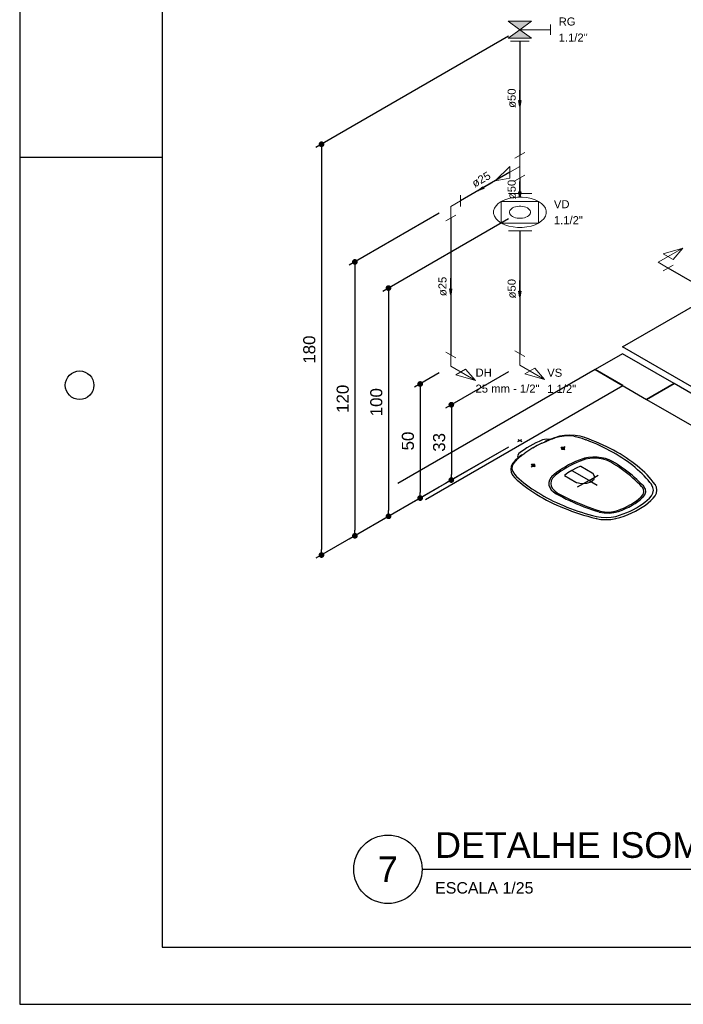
# Model space of a CAD drawing. Header units: millimetres. Extents: x 0 to 354, y 0 to 59.
# Tile 45 of 84: x 180 to 192, y 0 to 17. Entities that reach past the tile are written whole.
import ezdxf
from ezdxf.enums import TextEntityAlignment as Align

# ---------------------------------------------------------------- set-up
doc = ezdxf.new("R2010")
doc.units = ezdxf.units.MM
for name, color, linetype, lineweight in [('AF-Conexões detalhe', 152, 'Continuous', 20), ('AF-Sentido tubo', 152, 'Continuous', 20), ('AF-Textos conexão', 1, 'Continuous', 20), ('AF-Textos tubo', 1, 'Continuous', 20), ('AF-Tubos detalhe', 152, 'Continuous', 30), ('AP-Colunas', 196, 'Continuous', 30), ('Simbolos', 3, 'Continuous', 20), ('SIMBOLOS INT', 1, 'Continuous', 30), ('Simbolos_int', 1, 'Continuous', 5)]:
    doc.layers.add(name, color=color, linetype=linetype, lineweight=lineweight)
doc.styles.add('Arial', font='arial.ttf')
doc.styles.get("Standard").update_dxf_attribs({"font": 'arial.ttf'})
doc.dimstyles.get("Standard").update_dxf_attribs({"dimtxt": 0.18, "dimasz": 0.18, "dimexe": 0.18, "dimexo": 0.0625, "dimgap": 0.09, "dimtad": 0, "dimtih": 1, "dimtoh": 1, "dimdec": 4, "dimzin": 0, "dimdsep": 46, "dimtxsty": 'Standard', "dimcen": 0.09, "dimadec": 0, "dimazin": 0, "dimtfac": 1, "dimtdec": 4, "dimtofl": 0, "dimtmove": 0, "dimatfit": 3, "dimfxl": 1, "dimtolj": 1, "dimtzin": 0, "dimarcsym": 0})
doc.dimstyles.new('UM_25.000000', dxfattribs={"dimtxt": 0.18, "dimasz": 0.1, "dimexe": 0.1, "dimexo": 0.2, "dimgap": 0, "dimtad": 1, "dimtih": 1, "dimtoh": 1, "dimdec": 1, "dimlfac": 25, "dimzin": 0, "dimdsep": 46, "dimtxsty": 'Standard', "dimblk": 'CLOSED', "dimblk1": 'CLOSED', "dimblk2": 'CLOSED', "dimcen": 0.09, "dimdle": 0.1, "dimadec": 1, "dimazin": 2, "dimtfac": 1, "dimtdec": 4, "dimtofl": 0, "dimtmove": 0, "dimatfit": 3, "dimldrblk": 'CLOSED', "dimfxl": 1, "dimtolj": 1, "dimarcsym": 0})

# ---------------------------------------------------------------- blocks, each defined once
blk = doc.blocks.new('_DOT')
at = {"color": 0, "linetype": 'ByBlock', "lineweight": -2}
blk.add_line((-0.5, 0), (-1, 0), dxfattribs=at)
at = {"color": 0, "linetype": 'ByBlock', "const_width": 0.5}
blk.add_lwpolyline([(-0.25, 0, 1), (0.25, 0, 1)], format="xyb", close=True, dxfattribs=at)
blk = doc.blocks.new('*D10')
at = {"color": 0, "linetype": 'Continuous', "lineweight": -2, "transparency": 16777216}
for p, q in [((188.567, 11.086), (187.466, 10.451)), ((187.566, 10.408), (187.566, 9.288)), ((188.567, 9.766), (187.466, 9.131))]:
    blk.add_line(p, q, dxfattribs=at)
at = {"layer": 'Defpoints', "color": 0, "linetype": 'Continuous', "transparency": 16777216}
for p in [(188.767, 11.202), (188.767, 9.882), (187.566, 9.188)]:
    blk.add_point(p, dxfattribs=at)
at = {"color": 0, "linetype": 'Continuous', "lineweight": -2, "transparency": 16777216, "xscale": 0.1, "yscale": 0.1, "zscale": 0.1}
for p, rotation in [((187.566, 10.508), 90), ((187.566, 9.188), 270)]:
    blk.add_blockref('_DOT', p, dxfattribs=dict(at, rotation=rotation))
blk = doc.blocks.new('*D11')
at = {"color": 0, "linetype": 'Continuous', "lineweight": -2, "transparency": 16777216}
for p, q in [((187.355, 11.066), (186.919, 10.815)), ((187.019, 10.772), (187.019, 8.972)), ((187.355, 9.066), (186.919, 8.815))]:
    blk.add_line(p, q, dxfattribs=at)
at = {"layer": 'Defpoints', "color": 0, "linetype": 'Continuous', "transparency": 16777216}
for p in [(187.555, 11.182), (187.555, 9.182), (187.019, 8.872)]:
    blk.add_point(p, dxfattribs=at)
at = {"color": 0, "linetype": 'Continuous', "lineweight": -2, "transparency": 16777216, "xscale": 0.1, "yscale": 0.1, "zscale": 0.1}
for p, rotation in [((187.019, 10.872), 90), ((187.019, 8.872), 270)]:
    blk.add_blockref('_DOT', p, dxfattribs=dict(at, rotation=rotation))
blk = doc.blocks.new('*D12')
at = {"color": 0, "linetype": 'Continuous', "lineweight": -2, "transparency": 16777216}
for p, q in [((188.567, 13.766), (186.365, 12.495)), ((186.465, 12.453), (186.465, 8.653)), ((188.567, 9.766), (186.365, 8.495))]:
    blk.add_line(p, q, dxfattribs=at)
at = {"layer": 'Defpoints', "color": 0, "linetype": 'Continuous', "transparency": 16777216}
for p in [(188.767, 13.882), (188.767, 9.882), (186.465, 8.553)]:
    blk.add_point(p, dxfattribs=at)
at = {"color": 0, "linetype": 'Continuous', "lineweight": -2, "transparency": 16777216, "xscale": 0.1, "yscale": 0.1, "zscale": 0.1}
for p, rotation in [((186.465, 12.553), 90), ((186.465, 8.553), 270)]:
    blk.add_blockref('_DOT', p, dxfattribs=dict(at, rotation=rotation))
blk = doc.blocks.new('*D13')
at = {"color": 0, "linetype": 'Continuous', "lineweight": -2, "transparency": 16777216}
for p, q in [((187.355, 13.866), (185.776, 12.955)), ((185.876, 12.912), (185.876, 8.312)), ((187.355, 9.066), (185.776, 8.155))]:
    blk.add_line(p, q, dxfattribs=at)
at = {"layer": 'Defpoints', "color": 0, "linetype": 'Continuous', "transparency": 16777216}
for p in [(187.555, 13.982), (187.555, 9.182), (185.876, 8.212)]:
    blk.add_point(p, dxfattribs=at)
at = {"color": 0, "linetype": 'Continuous', "lineweight": -2, "transparency": 16777216, "xscale": 0.1, "yscale": 0.1, "zscale": 0.1}
for p, rotation in [((185.876, 13.012), 90), ((185.876, 8.212), 270)]:
    blk.add_blockref('_DOT', p, dxfattribs=dict(at, rotation=rotation))
blk = doc.blocks.new('*D14')
at = {"color": 0, "linetype": 'Continuous', "lineweight": -2, "transparency": 16777216}
for p, q in [((188.567, 16.966), (185.19, 15.017)), ((185.29, 14.974), (185.29, 7.974)), ((188.567, 9.766), (185.19, 7.817))]:
    blk.add_line(p, q, dxfattribs=at)
at = {"layer": 'Defpoints', "color": 0, "linetype": 'Continuous', "transparency": 16777216}
for p in [(188.767, 17.082), (188.767, 9.882), (185.29, 7.874)]:
    blk.add_point(p, dxfattribs=at)
at = {"color": 0, "linetype": 'Continuous', "lineweight": -2, "transparency": 16777216, "xscale": 0.1, "yscale": 0.1, "zscale": 0.1}
for p, rotation in [((185.29, 15.074), 90), ((185.29, 7.874), 270)]:
    blk.add_blockref('_DOT', p, dxfattribs=dict(at, rotation=rotation))

msp = doc.modelspace()

# ---------------------------------------------------------------- hatches: boundary and pattern name
at = {"layer": 'Simbolos', "linetype": 'Continuous'}
for points in [[(188.5621, 17.2308), (188.9731, 17.2308), (188.7691, 17.0818)], [(188.7691, 17.0818), (188.5621, 16.9338), (188.9731, 16.9338)]]:
    msp.add_hatch(color=256, dxfattribs=at).paths.add_polyline_path(points)

# ---------------------------------------------------------------- linework, layer by layer
at = {"color": 1}
for p, q in [((180, 14.85), (182.5, 14.85)), ((190.5681, 11.4028), (190.0851, 11.1238)), ((191.4701, 10.8818), (190.5681, 11.4028)), ((190.0851, 11.1238), (186.6261, 9.1268)), ((190.0851, 11.1238), (190.9861, 10.6028)), ((190.5711, 10.8428), (190.0851, 11.1238)), ((190.9861, 10.6028), (191.4701, 10.8818)), ((191.4701, 10.8818), (190.9861, 10.6028)), ((200.7861, 5.5028), (191.4701, 10.8818)), ((187.1121, 8.8468), (190.5711, 10.8428)), ((190.9861, 10.6028), (200.3031, 5.2238))]:
    msp.add_line(p, q, dxfattribs=at)
at = {"color": 2}
msp.add_line((187.0547, 2.3665), (195.6024, 2.3665), dxfattribs=at)
msp.add_lwpolyline([(180, 59.4), (180, 0), (264.1, 0), (264.1, 59.4)], close=True, dxfattribs=at)
at = {"color": 6}
msp.add_lwpolyline([(182.5, 58.4), (182.5, 1), (263.1, 1), (263.1, 58.4)], close=True, dxfattribs=at)
at = {"color": 1}
msp.add_circle((181.05, 10.85), 0.25, dxfattribs=at)
at = {"color": 2}
msp.add_circle((186.4547, 2.3665), 0.6, dxfattribs=at)
at = {"layer": 'AF-Conexões detalhe', "linetype": 'Continuous'}
for p, q in [((188.6811, 14.8318), (188.8541, 14.9318)), ((188.7671, 14.6818), (188.7671, 14.8818)), ((188.5941, 14.6818), (188.3341, 14.4318)), ((188.5941, 14.6818), (188.5941, 14.4818)), ((188.7671, 14.6818), (188.5941, 14.5818)), ((188.7671, 14.6818), (188.7671, 14.4818)), ((188.6811, 14.4318), (188.8541, 14.5318)), ((188.5941, 14.4818), (188.3341, 14.4318)), ((187.7281, 14.1818), (187.7281, 13.9818)), ((187.5551, 13.9818), (187.7281, 14.0818)), ((187.5551, 13.9818), (187.5551, 13.7818)), ((187.4681, 13.7318), (187.6421, 13.8318)), ((191.1921, 13.0048), (191.6251, 13.2548)), ((191.2781, 13.1548), (191.6251, 13.2548)), ((191.2781, 13.1548), (191.4521, 13.0548)), ((191.4521, 13.0548), (191.6251, 13.2548)), ((191.1921, 13.0048), (191.3651, 12.9048)), ((191.4521, 12.9548), (191.2781, 12.8548)), ((187.4681, 11.4318), (187.6421, 11.3318)), ((188.6811, 11.4518), (188.8541, 11.3518)), ((188.7671, 11.2018), (188.7671, 11.4018)), ((187.5551, 11.1818), (187.5551, 11.3818)), ((187.5551, 11.1818), (187.9881, 10.9318)), ((187.8151, 11.1318), (187.6421, 11.0318)), ((187.8151, 11.1318), (187.9881, 10.9318)), ((188.7671, 11.2018), (189.2001, 10.9518)), ((189.0271, 11.1518), (188.8541, 11.0518)), ((188.8541, 11.0518), (189.2001, 10.9518)), ((189.0271, 11.1518), (189.2001, 10.9518)), ((187.6421, 11.0318), (187.9881, 10.9318))]:
    msp.add_line(p, q, dxfattribs=at)
at = {"layer": 'AF-Tubos detalhe'}
for p, q in [((188.7671, 16.8818), (188.7671, 14.8818)), ((188.5941, 14.5818), (187.7281, 14.0818)), ((188.7671, 14.4818), (188.7671, 14.2098)), ((187.5551, 13.7818), (187.5551, 11.3818)), ((188.7671, 13.5548), (188.7671, 11.4018)), ((193.2361, 11.8248), (191.3651, 12.9048))]:
    msp.add_line(p, q, dxfattribs=at)
at = {"layer": 'AP-Colunas'}
msp.add_lwpolyline([(190.5681, 11.5228), (192.6461, 12.7228), (199.2971, 8.8828), (197.2191, 7.6828), (190.5681, 11.5228)], close=True, dxfattribs=at)
at = {"layer": 'Simbolos'}
for p, q in [((188.5621, 17.2308), (188.9731, 17.2308)), ((188.5621, 17.2308), (188.7691, 17.0818)), ((188.9731, 17.2308), (188.7671, 17.0818)), ((189.3061, 16.9928), (189.3061, 17.1708)), ((188.5621, 16.9338), (188.7691, 17.0818)), ((188.5621, 16.9338), (188.9731, 16.9338)), ((188.7691, 17.0818), (189.3061, 17.0818)), ((188.9731, 16.9338), (188.7691, 17.0818)), ((188.6021, 16.8818), (188.9311, 16.8818)), ((189.0961, 14.0708), (188.4421, 14.0708)), ((188.4421, 14.0708), (188.4421, 13.6928)), ((189.0961, 13.6928), (189.0961, 14.0708)), ((188.4421, 13.6928), (189.0961, 13.6928))]:
    msp.add_line(p, q, dxfattribs=at)
for points in [[(189.0961, 13.6928), (189.1481, 13.7288), (189.1881, 13.7688), (189.2161, 13.8128), (189.2301, 13.8588), (189.2301, 13.9058), (189.2161, 13.9518), (189.1881, 13.9948), (189.1481, 14.0358), (189.0961, 14.0708), (189.0341, 14.1008), (188.9641, 14.1248), (188.8881, 14.1408), (188.8091, 14.1488), (188.7281, 14.1488), (188.6491, 14.1408), (188.5731, 14.1248), (188.5031, 14.1008), (188.4411, 14.0708), (188.3891, 14.0358), (188.3491, 13.9948), (188.3211, 13.9518), (188.3071, 13.9058), (188.3071, 13.8588), (188.3211, 13.8128), (188.3491, 13.7688), (188.3891, 13.7288), (188.4411, 13.6928), (188.5031, 13.6628), (188.5731, 13.6398), (188.6491, 13.6238), (188.7281, 13.6158), (188.8091, 13.6158), (188.8881, 13.6238), (188.9641, 13.6398), (189.0341, 13.6628), (189.0961, 13.6928)], [(188.8981, 13.8068), (188.9191, 13.8218), (188.9351, 13.8378), (188.9461, 13.8548), (188.9511, 13.8728), (188.9511, 13.8918), (188.9461, 13.9098), (188.9351, 13.9268), (188.9191, 13.9428), (188.8981, 13.9568), (188.8741, 13.9688), (188.8461, 13.9778), (188.8161, 13.9848), (188.7851, 13.9878), (188.7531, 13.9878), (188.7211, 13.9848), (188.6911, 13.9778), (188.6631, 13.9688), (188.6391, 13.9568), (188.6181, 13.9428), (188.6021, 13.9268), (188.5911, 13.9098), (188.5861, 13.8918), (188.5861, 13.8728), (188.5911, 13.8548), (188.6021, 13.8378), (188.6181, 13.8218), (188.6391, 13.8068), (188.6631, 13.7958), (188.6911, 13.7858), (188.7211, 13.7798), (188.7531, 13.7768), (188.7851, 13.7768), (188.8161, 13.7798), (188.8461, 13.7858), (188.8741, 13.7958), (188.8981, 13.8068)]]:
    msp.add_lwpolyline(points, dxfattribs=at)
at = {"layer": 'SIMBOLOS INT', "linetype": 'Continuous'}
for p, q in [((188.7341, 9.8628), (188.8011, 9.9018)), ((188.7341, 9.9018), (188.8011, 9.8628)), ((189.3751, 9.9298), (189.2351, 9.8758)), ((189.4871, 9.7668), (189.5571, 9.7258)), ((189.5631, 9.7678), (189.4921, 9.7278)), ((188.7781, 9.6118), (188.6841, 9.5308)), ((188.9651, 9.4228), (189.0351, 9.4638)), ((188.9681, 9.4668), (189.0381, 9.4258)), ((189.5651, 9.4218), (189.5911, 9.4068)), ((189.6771, 9.3568), (190.0171, 9.1608)), ((189.8331, 9.4318), (190.0331, 9.3168)), ((189.5471, 9.2668), (189.7471, 9.1518))]:
    msp.add_line(p, q, dxfattribs=at)
at = {"layer": 'SIMBOLOS INT'}
for q in [(189.7731, 9.0618), (190.1391, 9.2728), (190.1241, 9.0988)]:
    msp.add_line((189.9811, 9.1818), q, dxfattribs=at)
at = {"layer": 'SIMBOLOS INT', "linetype": 'Continuous'}
for points in [[(189.1661, 9.8918), (189.1071, 9.8668), (189.0491, 9.8398), (188.9941, 9.8118), (188.9401, 9.7818)], [(189.1511, 9.8328), (189.1971, 9.8508), (189.2401, 9.8708)], [(189.2991, 9.8998), (189.2311, 9.9058), (189.1671, 9.8918)], [(189.2351, 9.8768), (189.2181, 9.8678), (189.2071, 9.8568)], [(189.2581, 9.8788), (189.2501, 9.8748), (189.2421, 9.8718)], [(189.3331, 9.9058), (189.2941, 9.8918), (189.2551, 9.8778)], [(189.3871, 9.9238), (189.3601, 9.9148), (189.3331, 9.9048)], [(189.6441, 9.9758), (189.5511, 9.9708), (189.4611, 9.9548), (189.3781, 9.9298)], [(189.7131, 9.9548), (189.6291, 9.9628), (189.5451, 9.9598), (189.4621, 9.9478), (189.3861, 9.9258)], [(189.9031, 9.9348), (189.8221, 9.9578), (189.7351, 9.9718), (189.6451, 9.9758)], [(189.9291, 9.8898), (189.8611, 9.9158), (189.7881, 9.9368), (189.7121, 9.9538)], [(190.4661, 9.6788), (190.4081, 9.7108), (190.3491, 9.7418), (190.2891, 9.7718), (190.2271, 9.8008), (190.1641, 9.8298), (190.1001, 9.8568), (190.0351, 9.8838), (189.9681, 9.9098), (189.9011, 9.9348)], [(190.8311, 9.3698), (190.7891, 9.4058), (190.7451, 9.4408), (190.7001, 9.4758), (190.6531, 9.5108), (190.6051, 9.5438), (190.5561, 9.5768), (190.5061, 9.6098), (190.4541, 9.6408), (190.4001, 9.6718), (190.3461, 9.7018), (190.2901, 9.7318), (190.2331, 9.7598), (190.1751, 9.7878), (190.1161, 9.8148), (190.0561, 9.8408), (189.9941, 9.8658), (189.9321, 9.8908)], [(188.9411, 9.7828), (188.8901, 9.7518), (188.8411, 9.7198), (188.7951, 9.6868), (188.7501, 9.6528)], [(188.9971, 9.7508), (188.9231, 9.7078), (188.8531, 9.6608)], [(189.1501, 9.8328), (189.0701, 9.7928), (188.9951, 9.7498)], [(189.5501, 9.7308), (189.5501, 9.7608), (189.4981, 9.7608)], [(189.4981, 9.7608), (189.4981, 9.7308), (189.5501, 9.7308)], [(190.7761, 9.4738), (190.7291, 9.5098), (190.6801, 9.5448), (190.6291, 9.5798), (190.5771, 9.6138), (190.5231, 9.6468), (190.4681, 9.6798)], [(188.6851, 9.5298), (188.6411, 9.4818), (188.6141, 9.4298), (188.6061, 9.3758)], [(188.6931, 9.5248), (188.6551, 9.4808), (188.6331, 9.4338), (188.6291, 9.3848), (188.6421, 9.3358)], [(188.7281, 9.5558), (188.7111, 9.5408), (188.6961, 9.5248)], [(188.7761, 9.6008), (188.7501, 9.5788), (188.7261, 9.5558)], [(188.7511, 9.6518), (188.7271, 9.6148), (188.7371, 9.5758)], [(188.7861, 9.6078), (188.7801, 9.6038), (188.7741, 9.5988)], [(188.8121, 9.6288), (188.7921, 9.6218), (188.7771, 9.6128)], [(188.7871, 9.6088), (188.8211, 9.6348), (188.8531, 9.6608)], [(189.8711, 9.5618), (189.8051, 9.5368), (189.7421, 9.5108), (189.6811, 9.4828), (189.6221, 9.4528), (189.5661, 9.4208)], [(189.8891, 9.5448), (189.8251, 9.5208), (189.7631, 9.4948), (189.7031, 9.4668), (189.6451, 9.4378), (189.5901, 9.4078)], [(189.9031, 9.5718), (189.8871, 9.5678), (189.8711, 9.5618)], [(189.9161, 9.5538), (189.9021, 9.5498), (189.8891, 9.5458)], [(190.3881, 9.5148), (190.3301, 9.5428), (190.2661, 9.5648), (190.1961, 9.5798), (190.1221, 9.5888), (190.0471, 9.5898), (189.9731, 9.5838), (189.9021, 9.5708)], [(190.3631, 9.5008), (190.3011, 9.5298), (190.2301, 9.5518), (190.1531, 9.5658), (190.0721, 9.5708), (189.9921, 9.5658), (189.9151, 9.5528)], [(190.9071, 9.0708), (190.8701, 9.1098), (190.8311, 9.1478), (190.7911, 9.1858), (190.7491, 9.2238), (190.7061, 9.2598), (190.6611, 9.2968), (190.6151, 9.3318), (190.5681, 9.3668), (190.5191, 9.4018), (190.4681, 9.4348), (190.4161, 9.4678), (190.3631, 9.5008)], [(190.9381, 9.0798), (190.9001, 9.1188), (190.8611, 9.1578), (190.8201, 9.1968), (190.7781, 9.2338), (190.7341, 9.2718), (190.6891, 9.3078), (190.6421, 9.3438), (190.5941, 9.3798), (190.5451, 9.4138), (190.4941, 9.4488), (190.4421, 9.4818), (190.3881, 9.5148)], [(188.6061, 9.3758), (188.6131, 9.3238), (188.6371, 9.2738), (188.6771, 9.2268)], [(188.6431, 9.3368), (188.6731, 9.2928), (188.7101, 9.2508), (188.7541, 9.2118)], [(189.0301, 9.4308), (189.0301, 9.4608), (188.9781, 9.4608)], [(188.9781, 9.4608), (188.9781, 9.4308), (189.0301, 9.4308)], [(189.5661, 9.4218), (189.5121, 9.3888), (189.4601, 9.3548), (189.4111, 9.3198), (189.3661, 9.2828), (189.3231, 9.2448)], [(189.5901, 9.4068), (189.5371, 9.3758), (189.4861, 9.3428), (189.4391, 9.3078), (189.3941, 9.2718), (189.3531, 9.2348)], [(189.6771, 9.3568), (189.6091, 9.3138), (189.5471, 9.2678)], [(189.8321, 9.4318), (189.7531, 9.3968), (189.6781, 9.3568)], [(191.1371, 9.1108), (191.1051, 9.1538), (191.0701, 9.1958), (191.0341, 9.2378), (190.9961, 9.2788), (190.9551, 9.3188), (190.9131, 9.3588), (190.8681, 9.3978), (190.8221, 9.4358), (190.7741, 9.4738)], [(191.0781, 9.1078), (191.0471, 9.1468), (191.0151, 9.1848), (190.9811, 9.2228), (190.9461, 9.2598), (190.9091, 9.2968), (190.8701, 9.3328), (190.8301, 9.3688)], [(188.6771, 9.2278), (188.7201, 9.1888), (188.7651, 9.1508), (188.8111, 9.1128), (188.8591, 9.0758), (188.9081, 9.0398), (188.9591, 9.0038), (189.0111, 8.9688), (189.0651, 8.9348), (189.1211, 8.9018)], [(188.7531, 9.2098), (188.7951, 9.1738), (188.8391, 9.1388), (188.8851, 9.1038), (188.9311, 9.0698), (188.9791, 9.0358), (189.0291, 9.0028), (189.0801, 8.9708), (189.1321, 8.9398), (189.1851, 8.9088), (189.2401, 8.8788), (189.2961, 8.8498), (189.3531, 8.8208), (189.4111, 8.7938), (189.4711, 8.7668), (189.5311, 8.7408), (189.5931, 8.7158), (189.6561, 8.6908)], [(189.3071, 9.2278), (189.2841, 9.1858), (189.2741, 9.1438), (189.2761, 9.0998), (189.2911, 9.0578), (189.3181, 9.0168), (189.3561, 8.9798), (189.4051, 8.9468)], [(189.3221, 9.2448), (189.3131, 9.2358), (189.3061, 9.2268)], [(189.3391, 9.2198), (189.3151, 9.1758), (189.3081, 9.1288), (189.3161, 9.0828), (189.3391, 9.0378), (189.3781, 8.9968), (189.4291, 8.9608)], [(189.3511, 9.2348), (189.3441, 9.2268), (189.3371, 9.2188)], [(190.8941, 8.8938), (190.9261, 8.9358), (190.9401, 8.9808), (190.9341, 9.0258), (190.9091, 9.0688)], [(190.9231, 8.8838), (190.9591, 8.9298), (190.9751, 8.9798), (190.9681, 9.0298), (190.9401, 9.0778)], [(191.0721, 8.9108), (191.0981, 8.9588), (191.1071, 9.0098), (191.0991, 9.0598), (191.0761, 9.1088)], [(191.1381, 8.9118), (191.1621, 8.9608), (191.1701, 9.0108), (191.1611, 9.0618), (191.1381, 9.1098)], [(191.1431, 9.1048), (191.1411, 9.1078), (191.1391, 9.1118)], [(189.1191, 8.9008), (189.1751, 8.8688), (189.2321, 8.8378), (189.2911, 8.8078), (189.3511, 8.7788), (189.4131, 8.7498), (189.4751, 8.7228)], [(189.4051, 8.9468), (189.4611, 8.9158), (189.5191, 8.8858), (189.5781, 8.8558), (189.6381, 8.8278), (189.7001, 8.7998), (189.7621, 8.7728), (189.8261, 8.7468), (189.8901, 8.7218), (189.9561, 8.6968), (190.0221, 8.6738), (190.0901, 8.6508), (190.1581, 8.6288)], [(189.4291, 8.9608), (189.4851, 8.9298), (189.5421, 8.9008), (189.6001, 8.8718), (189.6601, 8.8428), (189.7201, 8.8158), (189.7821, 8.7888), (189.8451, 8.7628), (189.9091, 8.7378), (189.9741, 8.7138), (190.0391, 8.6908), (190.1061, 8.6688), (190.1731, 8.6468)], [(190.7101, 8.7618), (190.7621, 8.7928), (190.8101, 8.8248), (190.8541, 8.8598), (190.8941, 8.8958)], [(190.7341, 8.7478), (190.7871, 8.7788), (190.8361, 8.8128), (190.8821, 8.8478), (190.9231, 8.8858)], [(190.8101, 8.7028), (190.8621, 8.7338), (190.9111, 8.7668), (190.9571, 8.8008), (190.9991, 8.8358), (191.0381, 8.8728), (191.0741, 8.9108)], [(190.8551, 8.6778), (190.9131, 8.7118), (190.9671, 8.7488), (191.0171, 8.7878), (191.0621, 8.8278), (191.1031, 8.8698), (191.1391, 8.9138)], [(189.4761, 8.7238), (189.5411, 8.6958), (189.6071, 8.6698), (189.6741, 8.6438), (189.7431, 8.6188), (189.8131, 8.5958), (189.8841, 8.5738), (189.9561, 8.5528), (190.0291, 8.5328), (190.1031, 8.5148)], [(189.6571, 8.6908), (189.7191, 8.6678), (189.7821, 8.6458), (189.8461, 8.6248), (189.9111, 8.6038), (189.9761, 8.5848), (190.0421, 8.5658), (190.1091, 8.5478)], [(190.1601, 8.6278), (190.2431, 8.6118), (190.3311, 8.6078), (190.4171, 8.6168), (190.4971, 8.6378)], [(190.1761, 8.6458), (190.2511, 8.6308), (190.3301, 8.6278), (190.4071, 8.6358), (190.4791, 8.6548)], [(190.4461, 8.5128), (190.5211, 8.5338), (190.5941, 8.5578), (190.6641, 8.5838), (190.7311, 8.6128), (190.7941, 8.6438), (190.8541, 8.6768)], [(190.4501, 8.5508), (190.5161, 8.5708), (190.5801, 8.5938), (190.6411, 8.6178), (190.7001, 8.6448), (190.7571, 8.6728), (190.8101, 8.7028)], [(190.4761, 8.6548), (190.5391, 8.6778), (190.5991, 8.7028), (190.6551, 8.7308), (190.7091, 8.7608)], [(190.4941, 8.6378), (190.5581, 8.6618), (190.6201, 8.6878), (190.6781, 8.7158), (190.7331, 8.7468)], [(190.1031, 8.5138), (190.1091, 8.5118), (190.1151, 8.5108)], [(190.1051, 8.5138), (190.1891, 8.4998), (190.2761, 8.4958), (190.3641, 8.4998), (190.4481, 8.5138)], [(190.1071, 8.5498), (190.1921, 8.5358), (190.2791, 8.5318), (190.3661, 8.5368), (190.4501, 8.5518)]]:
    msp.add_lwpolyline(points, dxfattribs=at)
at = {"layer": 'SIMBOLOS INT'}
for points in [[(189.7481, 9.1518), (189.7561, 9.1478), (189.7651, 9.1438)], [(189.7651, 9.1428), (189.8501, 9.1258), (189.9401, 9.1318), (190.0161, 9.1598)], [(190.0191, 9.1618), (190.0671, 9.2058), (190.0781, 9.2568), (190.0481, 9.3068)], [(190.0461, 9.3058), (190.0391, 9.3118), (190.0321, 9.3158)]]:
    msp.add_lwpolyline(points, dxfattribs=at)
at = {"layer": 'Simbolos_int'}
for p, q in [((188.5651, 14.2098), (188.9771, 14.2098)), ((188.5651, 13.5548), (188.9771, 13.5548))]:
    msp.add_line(p, q, dxfattribs=at)

# ---------------------------------------------------------------- texts
at = {"color": 6}
msp.add_text('DETALHE ISOMETRICO - H2', height=0.45, dxfattribs=at).set_placement((187.2817, 2.5665))
msp.add_text('7', height=0.45, dxfattribs=at).set_placement((186.4547, 2.3665), align=Align.MIDDLE)
at = {"color": 2}
msp.add_text('ESCALA 1/25', height=0.2, dxfattribs=at).set_placement((187.2817, 1.9408))
at = {"char_height": 0.2118, "attachment_point": 8, "rotation": 90.00021, "line_spacing_factor": 0.9, "style": 'Arial'}
for s, insert, width in [('180', (185.1842, 11.4744), 1.033038), ('120', (185.7702, 10.6124), 1.033038), ('100', (186.3592, 10.5527), 1.033038), ('50', (186.9132, 9.8723), 0.702025), ('33', (187.4602, 9.8484), 0.702025)]:
    msp.add_mtext(s, dxfattribs=dict(at, insert=insert, width=width))
at = {"layer": 'AF-Textos conexão', "char_height": 0.1412, "attachment_point": 7, "line_spacing_factor": 0.798, "style": 'Arial'}
for s, insert, width in [('RG', (189.4471, 17.1524), 0.589703), ('1.1/2"', (189.4471, 16.8704), 1.016133), ('VD', (189.3631, 13.9524), 0.547444), ('1.1/2"', (189.3631, 13.6704), 1.016133), ('DH', (187.9901, 11.0014), 0.568573), ('VS', (189.2461, 10.9964), 0.526314), ('25 mm - 1/2"', (187.9901, 10.7184), 2.241638), ('1 1/2"', (189.2461, 10.7144), 1.016133)]:
    msp.add_mtext(s, dxfattribs=dict(at, insert=insert, width=width))
at = {"layer": 'AF-Textos tubo', "char_height": 0.1412, "width": 0.678062, "attachment_point": 8, "line_spacing_factor": 0.798, "style": 'Arial'}
for s, insert, rotation in [('ø50', (188.6975, 15.8818), 90.00021), ('ø25', (188.1258, 14.3942), 30.00007), ('ø50', (188.6975, 14.2818), 90.00021), ('ø25', (187.4845, 12.5818), 90.00021), ('ø50', (188.6975, 12.5418), 90.00021)]:
    msp.add_mtext(s, dxfattribs=dict(at, insert=insert, rotation=rotation))

# ---------------------------------------------------------------- dimensions: what is measured, and where the dimension line sits
at = {"linetype": 'Continuous'}
for base, p1, p2, picture, middle in [((185.2901, 7.8744), (188.7671, 17.0818), (188.7671, 9.8818), '*D14', (185.0783, 11.4744)), ((185.8761, 8.2124), (187.5551, 13.9818), (187.5551, 9.1818), '*D13', (185.6643, 10.6124)), ((186.4651, 8.5527), (188.7671, 13.8818), (188.7671, 9.8818), '*D12', (186.2533, 10.5527)), ((187.0191, 8.8723), (187.5551, 11.1818), (187.5551, 9.1818), '*D11', (186.8073, 9.8723)), ((187.5661, 9.1884), (188.7671, 11.2018), (188.7671, 9.8818), '*D10', (187.3543, 9.8484))]:
    dim = msp.add_linear_dim(base=base, p1=p1, p2=p2, angle=90, text=' ', dimstyle='UM_25.000000', override={"dimtxt": 0.2118, "dimasz": 0.1, "dimexe": 0.1, "dimexo": 0.2, "dimtad": 1, "dimtih": 0, "dimtoh": 0, "dimdec": 1, "dimlfac": 25, "dimzin": 8, "dimtxsty": 'Arial', "dimblk": 'DOT', "dimblk1": 'DOT', "dimblk2": 'DOT', "dimsah": 1, "dimdle": 0.1, "dimse1": 0, "dimse2": 0, "dimclrt": 256, "dimadec": 1, "dimazin": 3, "dimtmove": 2, "dimldrblk": 'DOT'}, dxfattribs=at)
    dim.commit()
    dim.dimension.update_dxf_attribs({"geometry": picture, "text_midpoint": middle, "dimtype": 160, "text_rotation": 90})

# ---------------------------------------------------------------- leaders
at = {"layer": 'AF-Sentido tubo'}
for points in [[(188.7671, 15.7408), (188.7671, 16.0238)], [(188.0391, 14.2618), (188.2831, 14.4028)], [(188.7671, 14.1408), (188.7671, 14.4238)], [(187.5551, 12.4408), (187.5551, 12.7238)], [(188.7671, 12.4008), (188.7671, 12.6838)]]:
    msp.add_leader(points, dimstyle='Standard', override={"dimasz": 0.1, "dimldrblk": 'CLOSED'}, dxfattribs=at)

doc.saveas('drawing.dxf')
